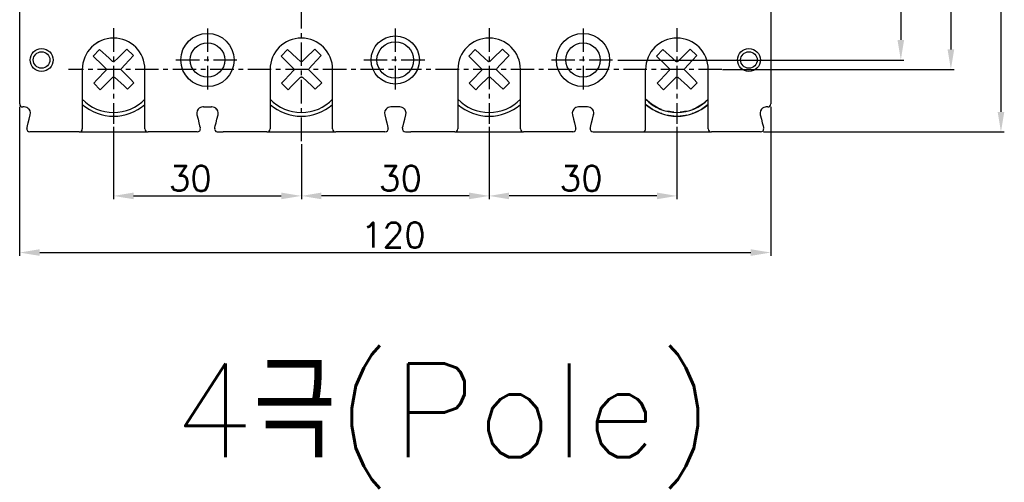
# Model space of a CAD drawing. Extents: x 892 to 2710, y -907 to 1765.
# Tile 9 of 18: x 1632 to 1790, y 1377 to 1451. Entities that reach past the tile are written whole.
import ezdxf

# ---------------------------------------------------------------- set-up
doc = ezdxf.new("R2010")
doc.units = 0
doc.header["$LTSCALE"] = 3
doc.header["$MEASUREMENT"] = 0
doc.linetypes.add('CENTER', pattern=[2, 1.25, -0.25, 0.25, -0.25])
doc.linetypes.add('PHANTOM2', pattern=[1.25, 0.625, -0.125, 0.125, -0.125, 0.125, -0.125])
doc.layers.get('Defpoints').update_dxf_attribs({"linetype": 'CONTINUOUS'})
for name, color, linetype in [('cen', 1, 'CENTER'), ('di', 3, 'CONTINUOUS'), ('TOP', 7, 'CONTINUOUS')]:
    doc.layers.add(name, color=color, linetype=linetype)
doc.styles.get("Standard").update_dxf_attribs({"font": 'romans.shx', "height": 4, "bigfont": 'ghs.shx'})
doc.dimstyles.get("Standard").update_dxf_attribs({"dimtxt": 0.18, "dimasz": 0.18, "dimexe": 0.18, "dimexo": 0.0625, "dimgap": 0.09, "dimtad": 0, "dimtih": 1, "dimtoh": 1, "dimdec": 4, "dimzin": 0, "dimdsep": 46, "dimtxsty": 'Standard', "dimcen": 0.09, "dimadec": 0, "dimazin": 0, "dimtfac": 1, "dimtdec": 4, "dimtofl": 0, "dimtmove": 0, "dimatfit": 3, "dimfxl": 0, "dimtolj": 1, "dimtzin": 0, "dimarcsym": 0})

# ---------------------------------------------------------------- blocks, each defined once
blk = doc.blocks.new('*D54')
at = {"layer": 'Defpoints', "color": 0, "ltscale": 0.5}
for p in [(1632.4, 1437.49), (1752.4, 1437.49), (1752.4, 1413.72)]:
    blk.add_point(p, dxfattribs=at)
at = {"layer": 'di', "color": 0, "lineweight": -2, "ltscale": 0.5}
for p, q in [((1632.4, 1436.99), (1632.4, 1413.22)), ((1752.4, 1436.99), (1752.4, 1413.22))]:
    blk.add_line(p, q, dxfattribs=at)
at = {"layer": 'di', "lineweight": -2, "ltscale": 0.5}
blk.add_line((1635.6, 1413.72), (1749.2, 1413.72), dxfattribs=at)
at = {"layer": 'di', "ltscale": 0.5}
for points in [[(1635.6, 1414.25), (1635.6, 1413.19), (1632.4, 1413.72)], [(1749.2, 1414.25), (1749.2, 1413.19), (1752.4, 1413.72)]]:
    blk.add_solid(points, dxfattribs=at)
at = {"layer": 'di', "color": 0, "ltscale": 0.5, "insert": (1692.11, 1416.52), "char_height": 4, "attachment_point": 5}
blk.add_mtext('\\A1;120', dxfattribs=at)
blk = doc.blocks.new('*D55')
at = {"layer": 'Defpoints', "color": 0, "ltscale": 0.5}
for p in [(1707.4, 1434.31), (1677.4, 1431.54), (1677.4, 1422.77)]:
    blk.add_point(p, dxfattribs=at)
at = {"layer": 'di', "color": 0, "lineweight": -2, "ltscale": 0.5}
for p, q in [((1707.4, 1433.81), (1707.4, 1422.27)), ((1677.4, 1431.04), (1677.4, 1422.27))]:
    blk.add_line(p, q, dxfattribs=at)
at = {"layer": 'di', "lineweight": -2, "ltscale": 0.5}
blk.add_line((1704.2, 1422.77), (1680.6, 1422.77), dxfattribs=at)
at = {"layer": 'di', "ltscale": 0.5}
for points in [[(1680.6, 1423.3), (1680.6, 1422.24), (1677.4, 1422.77)], [(1704.2, 1423.3), (1704.2, 1422.24), (1707.4, 1422.77)]]:
    blk.add_solid(points, dxfattribs=at)
at = {"layer": 'di', "color": 0, "ltscale": 0.5, "insert": (1693.24, 1425.57), "char_height": 4, "attachment_point": 5}
blk.add_mtext('\\A1;30', dxfattribs=at)
blk = doc.blocks.new('*D56')
at = {"layer": 'Defpoints', "color": 0, "ltscale": 0.5}
for p in [(1647.4, 1434.31), (1677.4, 1431.54), (1677.4, 1422.77)]:
    blk.add_point(p, dxfattribs=at)
at = {"layer": 'di', "color": 0, "lineweight": -2, "ltscale": 0.5}
for p, q in [((1647.4, 1433.81), (1647.4, 1422.27)), ((1677.4, 1431.04), (1677.4, 1422.27))]:
    blk.add_line(p, q, dxfattribs=at)
at = {"layer": 'di', "lineweight": -2, "ltscale": 0.5}
blk.add_line((1650.6, 1422.77), (1674.2, 1422.77), dxfattribs=at)
at = {"layer": 'di', "ltscale": 0.5}
for points in [[(1650.6, 1423.3), (1650.6, 1422.24), (1647.4, 1422.77)], [(1674.2, 1423.3), (1674.2, 1422.24), (1677.4, 1422.77)]]:
    blk.add_solid(points, dxfattribs=at)
at = {"layer": 'di', "color": 0, "ltscale": 0.5, "insert": (1659.67, 1425.57), "char_height": 4, "attachment_point": 5}
blk.add_mtext('\\A1;30', dxfattribs=at)
blk = doc.blocks.new('*D60')
at = {"layer": 'Defpoints', "color": 0, "ltscale": 0.5}
for p in [(1707.4, 1433.31), (1737.4, 1434.31), (1707.4, 1422.77)]:
    blk.add_point(p, dxfattribs=at)
at = {"layer": 'di', "color": 0, "lineweight": -2, "ltscale": 0.5}
for p, q in [((1737.4, 1433.81), (1737.4, 1422.27)), ((1707.4, 1432.81), (1707.4, 1422.27))]:
    blk.add_line(p, q, dxfattribs=at)
at = {"layer": 'di', "lineweight": -2, "ltscale": 0.5}
blk.add_line((1734.2, 1422.77), (1710.6, 1422.77), dxfattribs=at)
at = {"layer": 'di', "ltscale": 0.5}
for points in [[(1710.6, 1423.3), (1710.6, 1422.24), (1707.4, 1422.77)], [(1734.2, 1423.3), (1734.2, 1422.24), (1737.4, 1422.77)]]:
    blk.add_solid(points, dxfattribs=at)
at = {"layer": 'di', "color": 0, "ltscale": 0.5, "insert": (1722.1, 1425.57), "char_height": 4, "attachment_point": 5}
blk.add_mtext('\\A1;30', dxfattribs=at)
blk = doc.blocks.new('*D73')
at = {"layer": 'Defpoints', "color": 0, "ltscale": 0.5}
for p in [(1744.63, 1577.99), (1744.21, 1442.99), (1781.17, 1442.99)]:
    blk.add_point(p, dxfattribs=at)
at = {"layer": 'di', "color": 0, "lineweight": -2, "ltscale": 0.5}
for p, q in [((1745.13, 1577.99), (1781.67, 1577.99)), ((1744.71, 1442.99), (1781.67, 1442.99))]:
    blk.add_line(p, q, dxfattribs=at)
at = {"layer": 'di', "lineweight": -2, "ltscale": 0.5}
blk.add_line((1781.17, 1574.79), (1781.17, 1446.19), dxfattribs=at)
at = {"layer": 'di', "ltscale": 0.5}
for points in [[(1780.64, 1574.79), (1781.7, 1574.79), (1781.17, 1577.99)], [(1780.64, 1446.19), (1781.7, 1446.19), (1781.17, 1442.99)]]:
    blk.add_solid(points, dxfattribs=at)
at = {"layer": 'di', "color": 0, "ltscale": 0.5, "insert": (1778.37, 1510.49), "char_height": 4, "attachment_point": 5, "rotation": 90}
blk.add_mtext('\\A1;135', dxfattribs=at)
blk = doc.blocks.new('*D74')
at = {"layer": 'Defpoints', "color": 0, "ltscale": 0.5}
for p in [(1750.76, 1587.99), (1750.76, 1432.99), (1789.17, 1432.99)]:
    blk.add_point(p, dxfattribs=at)
at = {"layer": 'di', "color": 0, "lineweight": -2, "ltscale": 0.5}
for p, q in [((1751.26, 1587.99), (1789.67, 1587.99)), ((1751.26, 1432.99), (1789.67, 1432.99))]:
    blk.add_line(p, q, dxfattribs=at)
at = {"layer": 'di', "lineweight": -2, "ltscale": 0.5}
blk.add_line((1789.17, 1584.79), (1789.17, 1436.19), dxfattribs=at)
at = {"layer": 'di', "ltscale": 0.5}
for points in [[(1788.64, 1584.79), (1789.7, 1584.79), (1789.17, 1587.99)], [(1788.64, 1436.19), (1789.7, 1436.19), (1789.17, 1432.99)]]:
    blk.add_solid(points, dxfattribs=at)
at = {"layer": 'di', "color": 0, "ltscale": 0.5, "insert": (1786.37, 1510.49), "char_height": 4, "attachment_point": 5, "rotation": 90}
blk.add_mtext('\\A1;155', dxfattribs=at)
blk = doc.blocks.new('*D75')
at = {"layer": 'Defpoints', "color": 0, "ltscale": 0.5}
for p in [(1727.45, 1576.49), (1727.45, 1444.49), (1773.17, 1444.49)]:
    blk.add_point(p, dxfattribs=at)
at = {"layer": 'di', "color": 0, "lineweight": -2, "ltscale": 0.5}
for p, q in [((1727.95, 1576.49), (1773.67, 1576.49)), ((1727.95, 1444.49), (1773.67, 1444.49))]:
    blk.add_line(p, q, dxfattribs=at)
at = {"layer": 'di', "lineweight": -2, "ltscale": 0.5}
blk.add_line((1773.17, 1573.29), (1773.17, 1447.69), dxfattribs=at)
at = {"layer": 'di', "ltscale": 0.5}
for points in [[(1772.64, 1573.29), (1773.7, 1573.29), (1773.17, 1576.49)], [(1772.64, 1447.69), (1773.7, 1447.69), (1773.17, 1444.49)]]:
    blk.add_solid(points, dxfattribs=at)
at = {"layer": 'di', "color": 0, "ltscale": 0.5, "insert": (1770.37, 1510.49), "char_height": 4, "attachment_point": 5, "rotation": 90}
blk.add_mtext('\\A1;132', dxfattribs=at)

msp = doc.modelspace()

# ---------------------------------------------------------------- linework, layer by layer
at = {"layer": 'cen'}
for p, q in [((1677.404, 1431.544), (1677.404, 1590.485)), ((1647.404, 1449.569), (1647.404, 1434.306)), ((1662.404, 1449.532), (1662.404, 1439.451)), ((1692.404, 1449.532), (1692.404, 1439.451)), ((1707.404, 1449.569), (1707.404, 1434.306)), ((1722.404, 1449.532), (1722.404, 1439.451)), ((1737.404, 1449.569), (1737.404, 1434.306)), ((1657.364, 1444.491), (1667.445, 1444.491)), ((1687.364, 1444.491), (1697.445, 1444.491)), ((1717.364, 1444.491), (1727.445, 1444.491)), ((1744.597, 1442.991), (1640.181, 1442.991))]:
    msp.add_line(p, q, dxfattribs=at)
at = {"layer": 'TOP', "color": 7, "linetype": 'Continuous'}
for p, q in [((1632.404, 1437.491), (1632.404, 1452.141)), ((1752.404, 1452.141), (1752.404, 1437.491)), ((1645.175, 1446.172), (1644.154, 1445.117)), ((1646.681, 1444.764), (1645.175, 1446.172)), ((1649.53, 1446.242), (1648.071, 1444.787)), ((1649.53, 1446.242), (1650.585, 1445.22)), ((1675.175, 1446.172), (1674.154, 1445.117)), ((1676.681, 1444.764), (1675.175, 1446.172)), ((1679.53, 1446.242), (1678.071, 1444.787)), ((1679.53, 1446.242), (1680.585, 1445.22)), ((1705.175, 1446.172), (1704.154, 1445.117)), ((1706.681, 1444.764), (1705.175, 1446.172)), ((1709.53, 1446.242), (1708.071, 1444.787)), ((1709.53, 1446.242), (1710.585, 1445.22)), ((1735.175, 1446.172), (1734.154, 1445.117)), ((1736.681, 1444.764), (1735.175, 1446.172)), ((1739.53, 1446.242), (1738.071, 1444.787)), ((1739.53, 1446.242), (1740.585, 1445.22)), ((1644.154, 1445.117), (1645.609, 1443.658)), ((1647.245, 1444.236), (1646.681, 1444.764)), ((1647.283, 1444.225), (1647.245, 1444.236)), ((1647.309, 1444.218), (1647.296, 1444.222)), ((1647.334, 1444.211), (1647.322, 1444.214)), ((1647.385, 1444.196), (1647.347, 1444.207)), ((1647.423, 1444.208), (1647.385, 1444.196)), ((1647.448, 1444.216), (1647.435, 1444.212)), ((1647.473, 1444.225), (1647.461, 1444.221)), ((1647.524, 1444.241), (1647.486, 1444.229)), ((1648.071, 1444.787), (1647.524, 1444.241)), ((1649.177, 1443.715), (1650.585, 1445.22)), ((1674.154, 1445.117), (1675.609, 1443.658)), ((1677.245, 1444.236), (1676.681, 1444.764)), ((1677.283, 1444.225), (1677.245, 1444.236)), ((1677.309, 1444.218), (1677.296, 1444.222)), ((1677.334, 1444.211), (1677.321, 1444.214)), ((1677.385, 1444.196), (1677.347, 1444.207)), ((1677.423, 1444.208), (1677.385, 1444.196)), ((1677.448, 1444.216), (1677.435, 1444.212)), ((1677.473, 1444.225), (1677.461, 1444.22)), ((1677.523, 1444.241), (1677.486, 1444.229)), ((1678.071, 1444.787), (1677.523, 1444.241)), ((1679.177, 1443.715), (1680.585, 1445.22)), ((1704.154, 1445.117), (1705.609, 1443.658)), ((1707.245, 1444.236), (1706.681, 1444.764)), ((1707.283, 1444.225), (1707.245, 1444.236)), ((1707.309, 1444.218), (1707.296, 1444.222)), ((1707.334, 1444.211), (1707.321, 1444.214)), ((1707.385, 1444.196), (1707.347, 1444.207)), ((1707.423, 1444.208), (1707.385, 1444.196)), ((1707.448, 1444.216), (1707.435, 1444.212)), ((1707.473, 1444.225), (1707.461, 1444.22)), ((1707.523, 1444.241), (1707.486, 1444.229)), ((1708.071, 1444.787), (1707.523, 1444.241)), ((1709.177, 1443.715), (1710.585, 1445.22)), ((1734.154, 1445.117), (1735.609, 1443.658)), ((1737.245, 1444.236), (1736.681, 1444.764)), ((1737.283, 1444.225), (1737.245, 1444.236)), ((1737.309, 1444.218), (1737.296, 1444.222)), ((1737.334, 1444.211), (1737.321, 1444.214)), ((1737.385, 1444.196), (1737.347, 1444.207)), ((1737.423, 1444.208), (1737.385, 1444.196)), ((1737.448, 1444.216), (1737.435, 1444.212)), ((1737.473, 1444.225), (1737.46, 1444.22)), ((1737.523, 1444.241), (1737.486, 1444.229)), ((1738.071, 1444.787), (1737.523, 1444.241)), ((1739.177, 1443.715), (1740.585, 1445.22)), ((1642.405, 1442.991), (1642.405, 1435.241)), ((1646.159, 1442.832), (1644.752, 1441.327)), ((1645.609, 1443.658), (1646.155, 1443.11)), ((1646.155, 1443.11), (1646.167, 1443.073)), ((1646.17, 1442.87), (1646.159, 1442.832)), ((1646.171, 1443.06), (1646.175, 1443.047)), ((1646.178, 1442.896), (1646.174, 1442.883)), ((1646.179, 1443.035), (1646.183, 1443.022)), ((1646.185, 1442.921), (1646.181, 1442.908)), ((1646.187, 1443.01), (1646.2, 1442.972)), ((1646.2, 1442.972), (1646.189, 1442.934)), ((1648.609, 1443.011), (1648.62, 1443.049)), ((1648.622, 1442.973), (1648.609, 1443.011)), ((1648.624, 1443.062), (1648.628, 1443.074)), ((1648.63, 1442.948), (1648.626, 1442.96)), ((1648.631, 1443.087), (1648.635, 1443.1)), ((1648.638, 1442.923), (1648.634, 1442.935)), ((1648.639, 1443.112), (1648.65, 1443.151)), ((1648.654, 1442.872), (1648.642, 1442.91)), ((1648.65, 1443.151), (1649.177, 1443.715)), ((1650.109, 1441.413), (1648.654, 1442.872)), ((1652.404, 1436.991), (1652.404, 1442.991)), ((1672.405, 1442.991), (1672.405, 1435.241)), ((1676.159, 1442.832), (1674.752, 1441.327)), ((1675.609, 1443.658), (1676.155, 1443.11)), ((1676.155, 1443.11), (1676.167, 1443.073)), ((1676.17, 1442.87), (1676.159, 1442.832)), ((1676.171, 1443.06), (1676.175, 1443.047)), ((1676.178, 1442.896), (1676.174, 1442.883)), ((1676.179, 1443.035), (1676.183, 1443.022)), ((1676.185, 1442.921), (1676.181, 1442.908)), ((1676.187, 1443.01), (1676.2, 1442.972)), ((1676.2, 1442.972), (1676.189, 1442.934)), ((1678.609, 1443.011), (1678.62, 1443.049)), ((1678.621, 1442.973), (1678.609, 1443.011)), ((1678.624, 1443.061), (1678.628, 1443.074)), ((1678.63, 1442.948), (1678.625, 1442.96)), ((1678.631, 1443.087), (1678.635, 1443.1)), ((1678.638, 1442.923), (1678.634, 1442.935)), ((1678.638, 1443.112), (1678.65, 1443.15)), ((1678.654, 1442.872), (1678.642, 1442.91)), ((1678.65, 1443.15), (1679.177, 1443.715)), ((1680.109, 1441.413), (1678.654, 1442.872)), ((1682.404, 1436.991), (1682.404, 1442.991)), ((1702.404, 1442.991), (1702.404, 1436.991)), ((1706.159, 1442.832), (1704.752, 1441.327)), ((1705.609, 1443.658), (1706.155, 1443.11)), ((1706.155, 1443.11), (1706.167, 1443.073)), ((1706.17, 1442.87), (1706.159, 1442.832)), ((1706.171, 1443.06), (1706.175, 1443.047)), ((1706.178, 1442.896), (1706.174, 1442.883)), ((1706.179, 1443.035), (1706.183, 1443.022)), ((1706.185, 1442.921), (1706.181, 1442.908)), ((1706.187, 1443.01), (1706.2, 1442.972)), ((1706.2, 1442.972), (1706.189, 1442.934)), ((1708.609, 1443.011), (1708.62, 1443.049)), ((1708.621, 1442.973), (1708.609, 1443.011)), ((1708.624, 1443.061), (1708.628, 1443.074)), ((1708.63, 1442.948), (1708.626, 1442.96)), ((1708.631, 1443.087), (1708.635, 1443.1)), ((1708.638, 1442.923), (1708.634, 1442.935)), ((1708.639, 1443.112), (1708.65, 1443.15)), ((1708.654, 1442.872), (1708.642, 1442.91)), ((1708.65, 1443.15), (1709.177, 1443.715)), ((1710.109, 1441.413), (1708.654, 1442.872)), ((1712.404, 1436.991), (1712.404, 1442.991)), ((1732.404, 1436.991), (1732.404, 1442.991)), ((1736.159, 1442.832), (1734.752, 1441.327)), ((1735.609, 1443.658), (1736.155, 1443.11)), ((1736.155, 1443.11), (1736.167, 1443.073)), ((1736.17, 1442.87), (1736.159, 1442.832)), ((1736.171, 1443.06), (1736.175, 1443.047)), ((1736.178, 1442.896), (1736.174, 1442.883)), ((1736.179, 1443.035), (1736.183, 1443.022)), ((1736.185, 1442.921), (1736.181, 1442.908)), ((1736.187, 1443.01), (1736.199, 1442.972)), ((1736.199, 1442.972), (1736.189, 1442.934)), ((1738.609, 1443.011), (1738.62, 1443.049)), ((1738.621, 1442.973), (1738.609, 1443.011)), ((1738.624, 1443.061), (1738.628, 1443.074)), ((1738.63, 1442.948), (1738.625, 1442.96)), ((1738.631, 1443.087), (1738.635, 1443.1)), ((1738.638, 1442.923), (1738.634, 1442.935)), ((1738.638, 1443.112), (1738.649, 1443.15)), ((1738.654, 1442.872), (1738.642, 1442.91)), ((1738.649, 1443.15), (1739.177, 1443.715)), ((1740.109, 1441.413), (1738.654, 1442.872)), ((1742.404, 1436.991), (1742.404, 1442.991)), ((1644.752, 1441.327), (1644.224, 1440.762)), ((1645.826, 1440.286), (1647.285, 1441.742)), ((1647.285, 1441.742), (1647.323, 1441.754)), ((1647.336, 1441.758), (1647.348, 1441.762)), ((1647.361, 1441.766), (1647.373, 1441.77)), ((1647.386, 1441.774), (1647.424, 1441.786)), ((1647.424, 1441.786), (1647.462, 1441.775)), ((1647.475, 1441.772), (1647.487, 1441.768)), ((1647.5, 1441.764), (1647.513, 1441.761)), ((1647.526, 1441.757), (1647.564, 1441.746)), ((1647.564, 1441.746), (1649.069, 1440.339)), ((1650.655, 1440.866), (1650.109, 1441.413)), ((1674.752, 1441.327), (1674.224, 1440.762)), ((1675.826, 1440.286), (1677.285, 1441.742)), ((1677.285, 1441.742), (1677.323, 1441.754)), ((1677.336, 1441.758), (1677.348, 1441.762)), ((1677.361, 1441.766), (1677.373, 1441.77)), ((1677.386, 1441.774), (1677.424, 1441.786)), ((1677.424, 1441.786), (1677.462, 1441.775)), ((1677.475, 1441.772), (1677.487, 1441.768)), ((1677.5, 1441.764), (1677.513, 1441.761)), ((1677.525, 1441.757), (1677.564, 1441.746)), ((1677.564, 1441.746), (1679.069, 1440.339)), ((1680.655, 1440.866), (1680.109, 1441.413)), ((1704.752, 1441.327), (1704.224, 1440.762)), ((1705.826, 1440.286), (1707.285, 1441.742)), ((1707.285, 1441.742), (1707.323, 1441.754)), ((1707.336, 1441.758), (1707.348, 1441.762)), ((1707.361, 1441.766), (1707.373, 1441.77)), ((1707.386, 1441.774), (1707.424, 1441.786)), ((1707.424, 1441.786), (1707.462, 1441.775)), ((1707.475, 1441.772), (1707.487, 1441.768)), ((1707.5, 1441.764), (1707.513, 1441.761)), ((1707.525, 1441.757), (1707.564, 1441.746)), ((1707.564, 1441.746), (1709.069, 1440.339)), ((1710.655, 1440.866), (1710.109, 1441.413)), ((1734.752, 1441.327), (1734.224, 1440.762)), ((1735.826, 1440.286), (1737.285, 1441.742)), ((1737.285, 1441.742), (1737.323, 1441.754)), ((1737.336, 1441.758), (1737.348, 1441.762)), ((1737.361, 1441.766), (1737.373, 1441.77)), ((1737.386, 1441.774), (1737.424, 1441.786)), ((1737.424, 1441.786), (1737.462, 1441.775)), ((1737.475, 1441.772), (1737.487, 1441.768)), ((1737.5, 1441.764), (1737.513, 1441.761)), ((1737.525, 1441.757), (1737.564, 1441.746)), ((1737.564, 1441.746), (1739.069, 1440.339)), ((1740.655, 1440.866), (1740.109, 1441.413)), ((1644.224, 1440.762), (1645.279, 1439.741)), ((1645.279, 1439.741), (1645.826, 1440.286)), ((1649.069, 1440.339), (1649.633, 1439.811)), ((1650.655, 1440.866), (1649.633, 1439.811)), ((1674.224, 1440.762), (1675.279, 1439.741)), ((1675.279, 1439.741), (1675.826, 1440.286)), ((1679.069, 1440.339), (1679.633, 1439.811)), ((1680.655, 1440.866), (1679.633, 1439.811)), ((1704.224, 1440.762), (1705.279, 1439.741)), ((1705.279, 1439.741), (1705.826, 1440.286)), ((1709.069, 1440.339), (1709.633, 1439.811)), ((1710.655, 1440.866), (1709.633, 1439.811)), ((1734.224, 1440.762), (1735.279, 1439.741)), ((1735.279, 1439.741), (1735.826, 1440.286)), ((1739.069, 1440.339), (1739.633, 1439.811)), ((1740.655, 1440.866), (1739.633, 1439.811)), ((1733.336, 1437.427), (1732.404, 1438.247)), ((1742.404, 1438.247), (1741.472, 1437.427)), ((1633.124, 1436.991), (1632.904, 1436.991)), ((1633.124, 1436.991), (1632.905, 1436.991)), ((1633.888, 1436.637), (1633.869, 1436.658)), ((1633.888, 1436.637), (1633.869, 1436.658)), ((1633.908, 1436.612), (1633.888, 1436.637)), ((1633.908, 1436.612), (1633.888, 1436.637)), ((1634.057, 1436.351), (1633.908, 1436.612)), ((1634.057, 1436.351), (1633.908, 1436.612)), ((1634.122, 1436.045), (1634.057, 1436.351)), ((1634.122, 1436.045), (1634.057, 1436.351)), ((1652.404, 1436.085), (1652.404, 1436.991)), ((1652.405, 1436.085), (1652.405, 1436.991)), ((1660.765, 1436.384), (1660.688, 1436.064)), ((1660.765, 1436.384), (1660.688, 1436.064)), ((1660.934, 1436.651), (1660.765, 1436.384)), ((1660.934, 1436.651), (1660.765, 1436.384)), ((1660.802, 1436.223), (1660.785, 1436.185)), ((1660.94, 1436.658), (1660.934, 1436.651)), ((1660.94, 1436.658), (1660.934, 1436.651)), ((1661.766, 1436.991), (1661.685, 1436.991)), ((1661.766, 1436.991), (1661.776, 1436.991)), ((1661.78, 1436.991), (1661.783, 1436.991)), ((1661.787, 1436.991), (1661.79, 1436.991)), ((1661.794, 1436.991), (1663.004, 1436.991)), ((1663.004, 1436.991), (1663.015, 1436.991)), ((1663.018, 1436.991), (1663.022, 1436.991)), ((1663.026, 1436.991), (1663.029, 1436.991)), ((1663.033, 1436.991), (1663.043, 1436.991)), ((1663.124, 1436.991), (1663.043, 1436.991)), ((1663.888, 1436.637), (1663.869, 1436.658)), ((1663.888, 1436.637), (1663.869, 1436.658)), ((1663.908, 1436.612), (1663.888, 1436.637)), ((1663.908, 1436.612), (1663.888, 1436.637)), ((1664.057, 1436.351), (1663.908, 1436.612)), ((1664.057, 1436.351), (1663.908, 1436.612)), ((1664.122, 1436.045), (1664.057, 1436.351)), ((1664.122, 1436.045), (1664.057, 1436.351)), ((1682.404, 1436.085), (1682.404, 1436.991)), ((1690.765, 1436.384), (1690.688, 1436.064)), ((1690.934, 1436.651), (1690.765, 1436.384)), ((1690.94, 1436.658), (1690.934, 1436.651)), ((1693.043, 1436.991), (1691.685, 1436.991)), ((1691.766, 1436.991), (1691.776, 1436.991)), ((1691.78, 1436.991), (1691.783, 1436.991)), ((1691.787, 1436.991), (1691.79, 1436.991)), ((1691.794, 1436.991), (1691.804, 1436.991)), ((1693.124, 1436.991), (1693.043, 1436.991)), ((1693.888, 1436.637), (1693.869, 1436.658)), ((1693.908, 1436.612), (1693.888, 1436.637)), ((1694.057, 1436.351), (1693.908, 1436.612)), ((1694.122, 1436.045), (1694.057, 1436.351)), ((1702.404, 1436.991), (1702.404, 1436.085)), ((1712.404, 1436.085), (1712.404, 1436.991)), ((1720.765, 1436.384), (1720.688, 1436.064)), ((1720.934, 1436.651), (1720.765, 1436.384)), ((1720.94, 1436.658), (1720.934, 1436.651)), ((1723.043, 1436.991), (1721.685, 1436.991)), ((1721.766, 1436.991), (1721.776, 1436.991)), ((1721.78, 1436.991), (1721.783, 1436.991)), ((1721.787, 1436.991), (1721.79, 1436.991)), ((1721.794, 1436.991), (1721.804, 1436.991)), ((1723.124, 1436.991), (1723.043, 1436.991)), ((1723.888, 1436.637), (1723.869, 1436.658)), ((1723.908, 1436.612), (1723.888, 1436.637)), ((1724.057, 1436.351), (1723.908, 1436.612)), ((1724.122, 1436.045), (1724.057, 1436.351)), ((1733.502, 1436.587), (1732.404, 1437.401)), ((1732.404, 1436.085), (1732.404, 1436.991)), ((1734.4, 1436.788), (1733.336, 1437.427)), ((1734.728, 1435.985), (1733.502, 1436.587)), ((1734.928, 1436.589), (1734.4, 1436.788)), ((1736.783, 1436.127), (1735.895, 1436.289)), ((1736.783, 1436.127), (1735.895, 1436.289)), ((1738.913, 1436.289), (1738.025, 1436.127)), ((1738.913, 1436.289), (1738.025, 1436.127)), ((1740.408, 1436.788), (1739.88, 1436.588)), ((1740.408, 1436.788), (1739.88, 1436.588)), ((1741.307, 1436.586), (1740.08, 1435.985)), ((1741.307, 1436.586), (1740.08, 1435.985)), ((1741.472, 1437.427), (1740.408, 1436.788)), ((1742.404, 1437.401), (1741.307, 1436.586)), ((1742.404, 1436.085), (1742.404, 1436.991)), ((1750.765, 1436.384), (1750.688, 1436.064)), ((1750.934, 1436.651), (1750.765, 1436.384)), ((1750.94, 1436.658), (1750.934, 1436.651)), ((1751.904, 1436.991), (1751.685, 1436.991)), ((1633.767, 1434.441), (1633.916, 1435.038)), ((1633.767, 1434.441), (1633.916, 1435.038)), ((1633.916, 1435.038), (1634.094, 1435.749)), ((1633.916, 1435.038), (1634.094, 1435.749)), ((1634.094, 1435.749), (1634.122, 1436.045)), ((1634.094, 1435.749), (1634.122, 1436.045)), ((1642.404, 1435.241), (1642.404, 1434.516)), ((1642.405, 1435.241), (1642.405, 1434.516)), ((1652.404, 1435.241), (1652.404, 1436.085)), ((1652.404, 1434.516), (1652.404, 1435.241)), ((1652.405, 1435.241), (1652.405, 1436.085)), ((1652.405, 1434.516), (1652.405, 1435.241)), ((1660.688, 1436.064), (1660.715, 1435.749)), ((1660.688, 1436.064), (1660.715, 1435.749)), ((1660.715, 1435.749), (1660.893, 1435.038)), ((1660.715, 1435.749), (1660.893, 1435.038)), ((1660.893, 1435.038), (1661.042, 1434.441)), ((1660.893, 1435.038), (1661.042, 1434.441)), ((1663.767, 1434.441), (1663.916, 1435.038)), ((1663.916, 1435.038), (1664.094, 1435.749)), ((1663.916, 1435.038), (1664.094, 1435.749)), ((1664.094, 1435.749), (1664.122, 1436.045)), ((1664.094, 1435.749), (1664.122, 1436.045)), ((1672.404, 1435.241), (1672.404, 1434.516)), ((1672.405, 1435.241), (1672.405, 1434.516)), ((1682.404, 1435.241), (1682.404, 1436.085)), ((1682.404, 1434.516), (1682.404, 1435.241)), ((1690.688, 1436.064), (1690.715, 1435.749)), ((1690.715, 1435.749), (1690.893, 1435.038)), ((1690.893, 1435.038), (1691.042, 1434.441)), ((1693.767, 1434.441), (1693.916, 1435.038)), ((1693.916, 1435.038), (1694.094, 1435.749)), ((1694.094, 1435.749), (1694.122, 1436.045)), ((1702.404, 1436.085), (1702.404, 1435.241)), ((1702.404, 1435.241), (1702.404, 1434.516)), ((1712.404, 1435.241), (1712.404, 1436.085)), ((1712.404, 1434.516), (1712.404, 1435.241)), ((1720.688, 1436.064), (1720.715, 1435.749)), ((1720.715, 1435.749), (1720.893, 1435.038)), ((1720.893, 1435.038), (1721.042, 1434.441)), ((1723.767, 1434.441), (1723.916, 1435.038)), ((1723.916, 1435.038), (1724.094, 1435.749)), ((1724.094, 1435.749), (1724.122, 1436.045)), ((1732.404, 1435.241), (1732.404, 1436.085)), ((1732.404, 1434.516), (1732.404, 1435.241)), ((1734.967, 1435.918), (1734.728, 1435.985)), ((1736.043, 1435.616), (1735.924, 1435.649)), ((1736.044, 1435.616), (1735.924, 1435.649)), ((1736.909, 1435.537), (1736.043, 1435.616)), ((1736.909, 1435.537), (1736.044, 1435.616)), ((1736.896, 1436.127), (1736.783, 1436.127)), ((1736.896, 1436.127), (1736.783, 1436.127)), ((1738.765, 1435.616), (1737.899, 1435.536)), ((1738.765, 1435.616), (1737.899, 1435.536)), ((1738.025, 1436.127), (1737.912, 1436.127)), ((1738.025, 1436.127), (1737.912, 1436.127)), ((1738.884, 1435.649), (1738.765, 1435.616)), ((1738.884, 1435.649), (1738.765, 1435.616)), ((1740.08, 1435.985), (1739.841, 1435.918)), ((1740.08, 1435.985), (1739.841, 1435.918)), ((1742.404, 1435.241), (1742.404, 1436.085)), ((1742.404, 1434.516), (1742.404, 1435.241)), ((1750.688, 1436.064), (1750.715, 1435.749)), ((1750.715, 1435.749), (1750.893, 1435.038)), ((1750.893, 1435.038), (1751.042, 1434.441)), ((1633.56, 1433.612), (1633.584, 1433.708)), ((1633.56, 1433.612), (1633.584, 1433.708)), ((1633.584, 1433.708), (1633.654, 1433.989)), ((1633.584, 1433.708), (1633.654, 1433.989)), ((1633.654, 1433.989), (1633.767, 1434.441)), ((1633.654, 1433.989), (1633.767, 1434.441)), ((1642.404, 1434.516), (1642.404, 1433.96)), ((1642.404, 1433.96), (1642.404, 1433.61)), ((1642.404, 1433.61), (1642.404, 1433.491)), ((1642.405, 1434.516), (1642.405, 1433.96)), ((1642.405, 1433.96), (1642.405, 1433.61)), ((1642.405, 1433.61), (1642.405, 1433.491)), ((1652.404, 1433.96), (1652.404, 1434.516)), ((1652.404, 1433.61), (1652.404, 1433.96)), ((1652.404, 1433.491), (1652.404, 1433.61)), ((1652.405, 1433.96), (1652.405, 1434.516)), ((1652.405, 1433.61), (1652.405, 1433.96)), ((1652.405, 1433.491), (1652.405, 1433.61)), ((1661.042, 1434.441), (1661.155, 1433.989)), ((1661.042, 1434.441), (1661.155, 1433.989)), ((1661.155, 1433.989), (1661.225, 1433.708)), ((1661.155, 1433.989), (1661.225, 1433.708)), ((1661.225, 1433.708), (1661.249, 1433.612)), ((1661.225, 1433.708), (1661.249, 1433.612)), ((1663.56, 1433.612), (1663.584, 1433.708)), ((1663.56, 1433.613), (1663.584, 1433.708)), ((1663.584, 1433.708), (1663.654, 1433.989)), ((1663.584, 1433.708), (1663.654, 1433.989)), ((1663.654, 1433.989), (1663.767, 1434.441)), ((1663.654, 1433.989), (1663.767, 1434.441)), ((1672.404, 1434.516), (1672.404, 1433.96)), ((1672.404, 1433.96), (1672.404, 1433.61)), ((1672.404, 1433.61), (1672.404, 1433.491)), ((1672.405, 1434.516), (1672.405, 1433.96)), ((1672.405, 1433.96), (1672.405, 1433.611)), ((1672.405, 1433.611), (1672.405, 1433.491)), ((1682.404, 1433.96), (1682.404, 1434.516)), ((1682.404, 1433.61), (1682.404, 1433.96)), ((1682.404, 1433.491), (1682.404, 1433.61)), ((1691.042, 1434.441), (1691.155, 1433.989)), ((1691.155, 1433.989), (1691.225, 1433.708)), ((1691.225, 1433.708), (1691.249, 1433.612)), ((1693.56, 1433.612), (1693.584, 1433.708)), ((1693.584, 1433.708), (1693.654, 1433.989)), ((1693.654, 1433.989), (1693.767, 1434.441)), ((1702.404, 1434.516), (1702.404, 1433.96)), ((1702.404, 1433.96), (1702.404, 1433.61)), ((1702.404, 1433.61), (1702.404, 1433.491)), ((1712.404, 1433.96), (1712.404, 1434.516)), ((1712.404, 1433.61), (1712.404, 1433.96)), ((1712.404, 1433.491), (1712.404, 1433.61)), ((1721.042, 1434.441), (1721.155, 1433.989)), ((1721.155, 1433.989), (1721.225, 1433.708)), ((1721.225, 1433.708), (1721.249, 1433.612)), ((1723.56, 1433.612), (1723.584, 1433.708)), ((1723.584, 1433.708), (1723.654, 1433.989)), ((1723.654, 1433.989), (1723.767, 1434.441)), ((1732.404, 1433.96), (1732.404, 1434.516)), ((1732.404, 1433.61), (1732.404, 1433.96)), ((1732.404, 1433.491), (1732.404, 1433.61)), ((1742.404, 1433.96), (1742.404, 1434.516)), ((1742.404, 1433.61), (1742.404, 1433.96)), ((1742.404, 1433.491), (1742.404, 1433.61)), ((1751.042, 1434.441), (1751.155, 1433.989)), ((1751.155, 1433.989), (1751.225, 1433.708)), ((1751.225, 1433.708), (1751.249, 1433.612)), ((1641.904, 1432.991), (1634.045, 1432.991)), ((1641.905, 1432.991), (1634.045, 1432.991)), ((1641.904, 1432.991), (1652.904, 1432.991)), ((1659.904, 1432.991), (1652.904, 1432.991)), ((1660.314, 1432.991), (1659.904, 1432.991)), ((1660.764, 1432.991), (1660.314, 1432.991)), ((1663.95, 1432.991), (1664.495, 1432.991)), ((1664.223, 1432.991), (1664.359, 1432.991)), ((1664.495, 1432.991), (1664.904, 1432.991)), ((1671.904, 1432.991), (1664.904, 1432.991)), ((1671.905, 1432.991), (1682.904, 1432.991)), ((1689.904, 1432.991), (1682.904, 1432.991)), ((1690.764, 1432.991), (1689.904, 1432.991)), ((1690.586, 1432.991), (1690.45, 1432.991)), ((1694.045, 1432.991), (1694.904, 1432.991)), ((1694.223, 1432.991), (1694.359, 1432.991)), ((1701.904, 1432.991), (1694.904, 1432.991)), ((1701.904, 1432.991), (1712.904, 1432.991)), ((1719.904, 1432.991), (1712.904, 1432.991)), ((1720.764, 1432.991), (1712.904, 1432.991)), ((1720.764, 1432.991), (1719.904, 1432.991)), ((1720.586, 1432.991), (1720.45, 1432.991)), ((1724.045, 1432.991), (1724.904, 1432.991)), ((1724.223, 1432.991), (1724.359, 1432.991)), ((1724.904, 1432.991), (1731.904, 1432.991)), ((1731.904, 1432.991), (1742.904, 1432.991)), ((1750.764, 1432.991), (1742.904, 1432.991))]:
    msp.add_line(p, q, dxfattribs=at)
for centre, radius in [((1662.404, 1444.491), 4.25), ((1662.405, 1444.491), 4.25), ((1722.404, 1444.491), 4.25), ((1662.404, 1444.491), 2.75), ((1692.404, 1444.491), 3.85), ((1692.404, 1444.491), 2.925), ((1722.404, 1444.491), 2.75), ((1635.904, 1444.491), 1.825), ((1635.905, 1444.491), 1.825), ((1635.904, 1444.491), 1.325), ((1635.905, 1444.491), 1.325), ((1748.904, 1444.491), 1.825), ((1748.904, 1444.491), 1.325)]:
    msp.add_circle(centre, radius, dxfattribs=at)
for centre, radius, start, end in [((1647.404, 1442.991), 5, 0, 180), ((1647.405, 1442.991), 5, 0.00004, 180.00004), ((1677.404, 1442.991), 5, 0, 180), ((1677.405, 1442.991), 5, 90.00004, 180.00004), ((1707.404, 1442.991), 5, 0, 180), ((1737.404, 1442.991), 5, 0, 180), ((1647.405, 1442.991), 6.892, 223.49602, 316.5034), ((1677.404, 1442.991), 6.892, 223.49602, 316.5034), ((1707.404, 1442.991), 6.892, 223.49602, 316.5034), ((1737.404, 1442.991), 6.892, 223.49602, 316.5034), ((1632.904, 1437.491), 0.5, 180, 270), ((1632.905, 1437.491), 0.5, 180.00004, 270.00004), ((1633.124, 1435.991), 1, 41.81031, 90), ((1633.124, 1435.991), 1, 41.81035, 90.00004), ((1633.124, 1435.991), 1, 21.29863, 41.81004), ((1647.405, 1442.991), 7.5, 228.19006, 311.80945), ((1661.685, 1435.991), 1, 138.18996, 144.38662), ((1661.685, 1435.991), 1, 90.00004, 138.18973), ((1663.124, 1435.991), 1, 41.81031, 90), ((1663.124, 1435.991), 1, 41.81035, 90.00004), ((1663.124, 1435.991), 1, 21.29862, 41.81003), ((1677.404, 1442.991), 7.5, 228.19006, 311.80945), ((1691.685, 1435.991), 1, 90, 138.18969), ((1693.124, 1435.991), 1, 41.81031, 90), ((1693.124, 1435.991), 1, 21.29862, 41.81003), ((1707.404, 1442.991), 7.5, 228.19006, 311.80945), ((1721.685, 1435.991), 1, 90, 138.18969), ((1723.124, 1435.991), 1, 41.81031, 90), ((1723.124, 1435.991), 1, 21.29862, 41.81003), ((1737.404, 1442.991), 7.5, 228.19006, 311.80945), ((1751.685, 1435.991), 1, 138.18997, 144.38501), ((1751.685, 1435.991), 1, 90, 138.18969), ((1751.904, 1437.491), 0.5, 270, 0), ((1693.124, 1435.991), 1, 345.96365, 0.19062), ((1723.124, 1435.991), 1, 345.96365, 0.19062), ((1634.045, 1433.491), 0.5, 165.96367, 270), ((1634.045, 1433.491), 0.5, 165.96371, 270.00004), ((1641.905, 1433.491), 0.5, 270.00004, 0.00004), ((1652.904, 1433.491), 0.5, 180, 270), ((1660.764, 1433.491), 0.5, 270.00004, 14.0364), ((1660.764, 1433.491), 0.5, 270, 14.03636), ((1664.045, 1433.491), 0.5, 165.96369, 258.5154), ((1671.905, 1433.491), 0.5, 270.00004, 0.00004), ((1682.904, 1433.491), 0.5, 180, 270), ((1690.764, 1433.491), 0.5, 270, 14.03636), ((1694.045, 1433.491), 0.5, 165.96364, 270), ((1701.904, 1433.491), 0.5, 270, 0), ((1712.904, 1433.491), 0.5, 180, 270), ((1720.764, 1433.491), 0.5, 270, 14.03636), ((1724.045, 1433.491), 0.5, 165.96364, 270), ((1742.904, 1433.491), 0.5, 180, 270), ((1750.764, 1433.491), 0.5, 270, 14.03633)]:
    msp.add_arc(centre, radius, start, end, dxfattribs=at)
at = {"layer": 'TOP', "color": 4, "linetype": 'PHANTOM2', "ltscale": 8}
msp.add_arc((1731.904, 1433.491), 0.5, 270, 0, dxfattribs=at)

# ---------------------------------------------------------------- texts
at = {"layer": 'di', "insert": (1656.916, 1396.011), "char_height": 15, "width": 116.39597, "attachment_point": 1}
msp.add_mtext('{\\Fromans,hgs|c129;4극(Pole)}', dxfattribs=at)

# ---------------------------------------------------------------- dimensions: what is measured, and where the dimension line sits
at = {"layer": 'di', "ltscale": 0.5}
for base, p1, p2, picture, middle in [((1789.171, 1432.991), (1750.764, 1587.991), (1750.764, 1432.991), '*D74', (1789.171, 1510.491)), ((1781.171, 1442.991), (1744.628, 1577.991), (1744.214, 1442.991), '*D73', (1781.171, 1510.491)), ((1773.171, 1444.491), (1727.445, 1576.491), (1727.445, 1444.491), '*D75', (1773.171, 1510.491))]:
    dim = msp.add_linear_dim(base=base, p1=p1, p2=p2, angle=90, dimstyle='Standard', override={"dimtxt": 4, "dimasz": 3.2, "dimexe": 0.5, "dimexo": 0.5, "dimgap": 0.8, "dimtad": 1, "dimtih": 0, "dimtoh": 0, "dimdec": 2, "dimzin": 8, "dimcen": 0, "dimclrd": 256, "dimadec": 2, "dimazin": 2, "dimtp": 0.1, "dimtm": 0.1, "dimtfac": 0.6, "dimtdec": 2, "dimtofl": 1, "dimtzin": 8}, dxfattribs=at)
    dim.commit()
    dim.dimension.update_dxf_attribs({"geometry": picture, "text_midpoint": middle, "dimtype": 160})
for base, p1, p2, picture, middle in [((1752.404, 1413.72), (1632.404, 1437.491), (1752.404, 1437.491), '*D54', (1692.109, 1413.72)), ((1677.404, 1422.768), (1647.404, 1434.306), (1677.404, 1431.544), '*D56', (1659.67, 1422.768)), ((1677.404, 1422.768), (1707.404, 1434.306), (1677.404, 1431.544), '*D55', (1693.24, 1422.768)), ((1707.404, 1422.768), (1737.404, 1434.306), (1707.404, 1433.306), '*D60', (1722.095, 1422.768))]:
    dim = msp.add_linear_dim(base=base, p1=p1, p2=p2, dimstyle='Standard', override={"dimtxt": 4, "dimasz": 3.2, "dimexe": 0.5, "dimexo": 0.5, "dimgap": 0.8, "dimtad": 1, "dimtih": 0, "dimtoh": 0, "dimdec": 2, "dimzin": 8, "dimcen": 0, "dimclrd": 256, "dimadec": 2, "dimazin": 2, "dimtp": 0.1, "dimtm": 0.1, "dimtfac": 0.6, "dimtdec": 2, "dimtofl": 1, "dimtzin": 8}, dxfattribs=at)
    dim.commit()
    dim.dimension.update_dxf_attribs({"geometry": picture, "text_midpoint": middle, "dimtype": 160})

doc.saveas('drawing.dxf')
